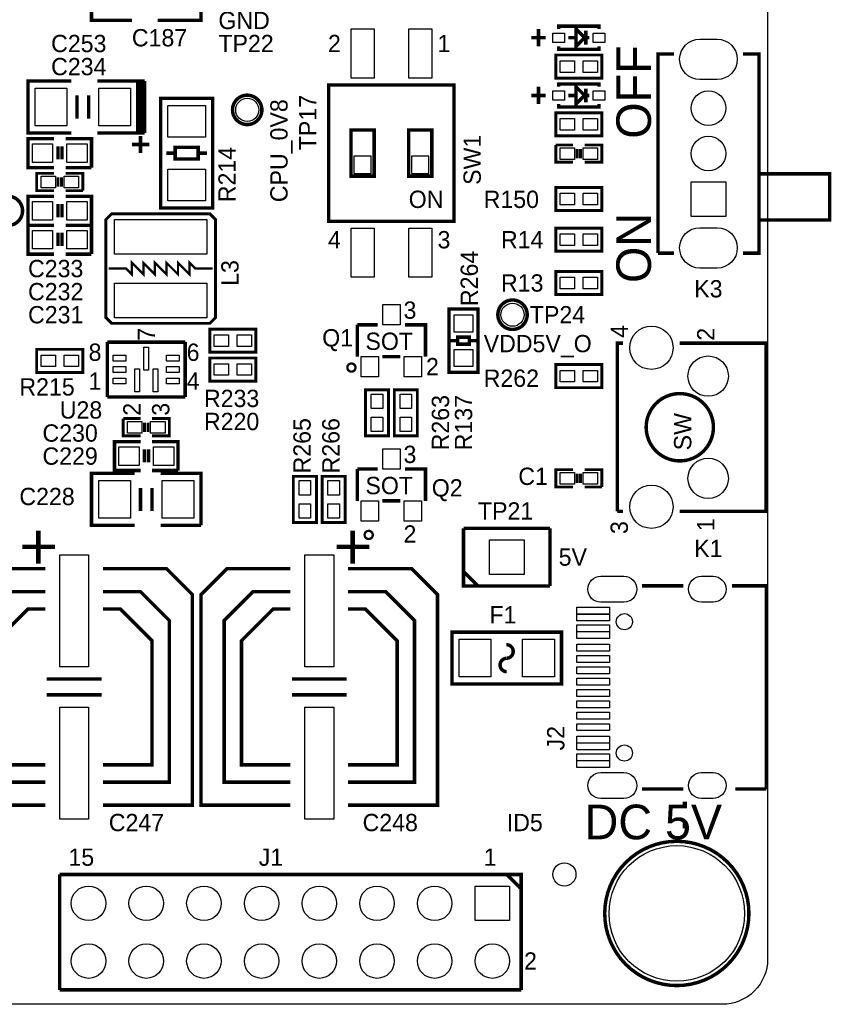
# Model space of a CAD drawing. Extents: x 0 to 83, y 0 to 145.
# Tile 3 of 21: x 47 to 83, y 0 to 43. Entities that reach past the tile are written whole.
import ezdxf

# ---------------------------------------------------------------- set-up
doc = ezdxf.new("R2010")
doc.units = 0
for name, color, linetype in [('BG_OUTLINE', 7, 'CONTINUOUS'), ('BG_SILKSCREEN_TOP', 7, 'CONTINUOUS'), ('PG_SILKSCREEN_TOP', 7, 'CONTINUOUS'), ('PIN_TOP', 12, 'CONTINUOUS'), ('RD_SILKSCREEN_TOP', 7, 'CONTINUOUS')]:
    doc.layers.add(name, color=color, linetype=linetype)

msp = doc.modelspace()

# ---------------------------------------------------------------- linework, layer by layer
at = {"layer": 'BG_OUTLINE'}
msp.add_lwpolyline([(1.999996, 139.999974), (78.068424, 139.999974, -0.414214), (80.06842, 137.999978), (80.06842, 1.999996, -0.414214), (78.068424, 0), (1.999996, 0, -0.414214), (0, 1.999996), (0, 56.291734)], format="xyb", dxfattribs=at)
at = {"layer": 'PG_SILKSCREEN_TOP'}
for points, const_width in [([(52.07, 43.307), (50.292, 43.307), (50.292, 45.593)], 0.1524), ([(53.213, 45.593), (55.118, 45.593), (55.118, 43.307), (53.213, 43.307)], 0.1524), ([(69.977, 42.164), (69.977, 42.926)], 0.1524), ([(70.866, 42.926), (70.866, 43.053), (72.644, 43.053), (72.644, 42.926)], 0.1524), ([(71.628, 42.799), (71.628, 42.164), (72.009, 42.545), (71.628, 42.926), (71.628, 42.799)], 0.1524), ([(72.0598, 42.8498), (72.0598, 42.2402)], 0.1524), ([(69.6595, 42.545), (70.2945, 42.545)], 0.1524), ([(71.6026, 42.545), (71.2978, 42.545)], 0.1524), ([(72.009, 42.545), (72.2122, 42.545)], 0.1524), ([(72.644, 42.164), (72.644, 42.037), (70.866, 42.037), (70.866, 42.164)], 0.1524), ([(70.739, 41.783), (72.771, 41.783), (72.771, 40.767), (70.739, 40.767), (70.739, 41.783)], 0.127), ([(75.93838, 41.826434), (75.23988, 41.826434), (75.23988, 33.063434)], 0.1524), ([(78.98638, 33.063434), (79.68488, 33.063434), (79.68488, 41.826434), (78.98638, 41.826434)], 0.1524), ([(49.403, 38.354), (47.498, 38.354), (47.498, 40.64), (49.403, 40.64)], 0.1524), ([(50.546, 40.64), (52.324, 40.64), (52.324, 38.354)], 0.1524), ([(50.8508, 40.64), (52.6288, 40.64)], 0.1524), ([(52.4764, 40.64), (52.4764, 38.354)], 0.1524), ([(52.6288, 40.64), (52.6288, 38.354)], 0.1524), ([(66.259964, 34.465006), (60.740036, 34.465006), (60.740036, 40.464994), (66.259964, 40.464994), (66.259964, 34.465006)], 0.1524), ([(69.977, 39.624), (69.977, 40.386)], 0.1524), ([(70.866, 40.386), (70.866, 40.513), (72.644, 40.513), (72.644, 40.386)], 0.1524), ([(71.628, 40.259), (71.628, 39.624), (72.009, 40.005), (71.628, 40.386), (71.628, 40.259)], 0.1524), ([(72.0598, 40.3098), (72.0598, 39.7002)], 0.1524), ([(49.657, 38.989), (49.657, 40.005)], 0.1524), ([(50.165, 38.989), (50.165, 40.005)], 0.1524), ([(53.34, 35.052), (53.34, 39.878), (55.626, 39.878), (55.626, 35.052), (53.34, 35.052)], 0.1524), ([(69.6595, 40.005), (70.2945, 40.005)], 0.1524), ([(71.6026, 40.005), (71.2978, 40.005)], 0.1524), ([(72.009, 40.005), (72.2122, 40.005)], 0.1524), ([(72.644, 39.624), (72.644, 39.497), (70.866, 39.497), (70.866, 39.624)], 0.1524), ([(70.739, 39.243), (72.771, 39.243), (72.771, 38.227), (70.739, 38.227), (70.739, 39.243)], 0.127), ([(48.641, 36.83), (47.498, 36.83), (47.498, 38.1), (48.641, 38.1)], 0.1524), ([(49.149, 38.1), (50.292, 38.1), (50.292, 36.83)], 0.1524), ([(52.324, 38.354), (50.546, 38.354)], 0.1524), ([(52.6288, 38.354), (50.8508, 38.354)], 0.1524), ([(52.451, 38.227), (52.451, 37.465)], 0.1524), ([(61.722, 38.481), (61.722, 36.449), (62.738, 36.449), (62.738, 38.481), (61.722, 38.481)], 0.1524), ([(64.262, 38.481), (64.262, 36.449), (65.278, 36.449), (65.278, 38.481), (64.262, 38.481)], 0.1524), ([(48.8188, 37.1856), (48.8188, 37.7698)], 0.1524), ([(48.9966, 37.1856), (48.9966, 37.7698)], 0.1524), ([(52.832, 37.846), (52.07, 37.846)], 0.1524), ([(53.975, 37.211), (53.975, 37.719), (54.991, 37.719), (54.991, 37.211), (53.975, 37.211)], 0.1524), ([(70.739, 37.825934), (71.501, 37.825934)], 0.127), ([(71.501, 37.063934), (70.739, 37.063934), (70.739, 37.825934)], 0.127), ([(71.6788, 37.648134), (71.6788, 37.241734)], 0.127), ([(71.8312, 37.648134), (71.8312, 37.241734)], 0.127), ([(72.009, 37.825934), (72.771, 37.825934), (72.771, 37.063934), (72.009, 37.063934)], 0.127), ([(53.594, 37.465), (53.975, 37.465)], 0.1524), ([(55.372, 37.465), (54.991, 37.465)], 0.1524), ([(50.292, 36.83), (49.149, 36.83)], 0.1524), ([(48.641, 35.814), (47.879, 35.814), (47.879, 36.576), (48.641, 36.576)], 0.127), ([(48.8188, 35.9918), (48.8188, 36.3982)], 0.127), ([(48.9712, 35.9918), (48.9712, 36.3982)], 0.127), ([(49.149, 36.576), (49.911, 36.576), (49.911, 35.814)], 0.127), ([(79.74838, 36.555934), (82.79638, 36.555934), (82.79638, 34.523934), (79.74838, 34.523934)], 0.1524), ([(72.771, 34.936938), (70.739, 34.936938), (70.739, 35.952938), (72.771, 35.952938), (72.771, 34.936938)], 0.127), ([(48.641, 34.29), (47.498, 34.29), (47.498, 35.56), (48.641, 35.56)], 0.1524), ([(49.149, 35.56), (50.292, 35.56), (50.292, 34.29)], 0.1524), ([(49.911, 35.814), (49.149, 35.814)], 0.127), ([(48.8188, 34.6456), (48.8188, 35.2298)], 0.1524), ([(48.9966, 34.6456), (48.9966, 35.2298)], 0.1524), ([(50.927, 34.544), (50.927, 30.226), (51.181, 29.972), (55.499, 29.972), (55.753, 30.226), (55.753, 34.544), (55.499, 34.798), (51.181, 34.798), (50.927, 34.544)], 0.127), ([(48.641, 33.02), (47.498, 33.02), (47.498, 34.29), (48.641, 34.29)], 0.1524), ([(50.292, 34.29), (49.149, 34.29)], 0.1524), ([(49.149, 34.29), (50.292, 34.29), (50.292, 33.02)], 0.1524), ([(48.8188, 33.3756), (48.8188, 33.9598)], 0.1524), ([(48.9966, 33.3756), (48.9966, 33.9598)], 0.1524), ([(70.739, 34.163), (72.771, 34.163), (72.771, 33.147), (70.739, 33.147), (70.739, 34.163)], 0.127), ([(50.292, 33.02), (49.149, 33.02)], 0.1524), ([(75.23988, 33.063434), (75.93838, 33.063434)], 0.1524), ([(55.626, 32.385), (54.864, 32.385), (54.61, 32.639), (54.61, 32.131), (54.102, 32.639), (54.102, 32.131), (53.594, 32.639), (53.594, 32.131), (53.086, 32.639), (53.086, 32.131), (52.578, 32.639), (52.578, 32.131), (52.07, 32.639), (52.07, 32.131), (51.816, 32.385), (51.054, 32.385)], 0.1016), ([(70.739, 32.258), (72.771, 32.258), (72.771, 31.242), (70.739, 31.242), (70.739, 32.258)], 0.127), ([(66.04, 27.813), (66.04, 30.607), (67.31, 30.607), (67.31, 27.813), (66.04, 27.813)], 0.1524), ([(61.999876, 28.509976), (61.999876, 29.910024)], 0.1524), ([(61.999876, 29.910024), (62.900052, 29.910024)], 0.1524), ([(64.099948, 29.910024), (65.000124, 29.910024), (65.000124, 28.509976)], 0.1524), ([(57.531, 28.702), (55.499, 28.702), (55.499, 29.718), (57.531, 29.718), (57.531, 28.702)], 0.127), ([(50.9905, 29.1465), (50.9905, 26.7335)], 0.1524), ([(54.4195, 29.1465), (50.9905, 29.1465)], 0.1524), ([(54.4195, 26.7335), (54.4195, 29.1465)], 0.1524), ([(66.0908, 29.21), (66.421, 29.21), (66.421, 29.0576), (66.929, 29.0576), (66.929, 29.3624), (66.421, 29.3624), (66.421, 29.21)], 0.1524), ([(66.929, 29.21), (67.31, 29.21)], 0.1524), ([(73.449942, 21.699982), (73.449942, 29.100018), (73.699878, 29.100018)], 0.1524), ([(76.2, 29.100018), (80.000094, 29.100018), (80.000094, 21.699982), (76.2, 21.699982)], 0.1524), ([(49.911, 27.813), (47.879, 27.813), (47.879, 28.829), (49.911, 28.829), (49.911, 27.813)], 0.127), ([(57.531, 27.432), (55.499, 27.432), (55.499, 28.448), (57.531, 28.448), (57.531, 27.432)], 0.127), ([(63.90005, 28.509976), (63.09995, 28.509976)], 0.1524), ([(72.771, 27.141932), (70.739, 27.141932), (70.739, 28.157932), (72.771, 28.157932), (72.771, 27.141932)], 0.127), ([(62.357, 25.019), (62.357, 27.051), (63.373, 27.051), (63.373, 25.019), (62.357, 25.019)], 0.127), ([(63.627, 25.019), (63.627, 27.051), (64.643, 27.051), (64.643, 25.019), (63.627, 25.019)], 0.127), ([(50.9905, 26.7335), (54.4195, 26.7335)], 0.1524), ([(51.689, 25.781), (52.451, 25.781)], 0.127), ([(52.451, 25.019), (51.689, 25.019), (51.689, 25.781)], 0.127), ([(52.6288, 25.6032), (52.6288, 25.1968)], 0.127), ([(52.7812, 25.6032), (52.7812, 25.1968)], 0.127), ([(52.959, 25.781), (53.721, 25.781), (53.721, 25.019), (52.959, 25.019)], 0.127), ([(52.451, 23.495), (51.308, 23.495), (51.308, 24.765), (52.451, 24.765)], 0.1524), ([(52.959, 24.765), (54.102, 24.765), (54.102, 23.495)], 0.1524), ([(52.6288, 23.8506), (52.6288, 24.4348)], 0.1524), ([(52.8066, 23.8506), (52.8066, 24.4348)], 0.1524), ([(52.197, 21.082), (50.292, 21.082), (50.292, 23.368), (52.197, 23.368)], 0.1524), ([(54.102, 23.495), (52.959, 23.495)], 0.1524), ([(53.34, 23.368), (55.118, 23.368), (55.118, 21.082)], 0.1524), ([(61.999876, 22.159976), (61.999876, 23.560024)], 0.1524), ([(61.999876, 23.560024), (62.900052, 23.560024)], 0.1524), ([(64.099948, 23.560024), (65.000124, 23.560024), (65.000124, 22.159976)], 0.1524), ([(71.501, 22.769068), (70.739, 22.769068), (70.739, 23.531068), (71.501, 23.531068)], 0.127), ([(71.6788, 22.946868), (71.6788, 23.353268)], 0.127), ([(71.8312, 22.946868), (71.8312, 23.353268)], 0.127), ([(72.009, 23.531068), (72.771, 23.531068), (72.771, 22.769068)], 0.127), ([(60.198, 23.241), (60.198, 21.209), (59.182, 21.209), (59.182, 23.241), (60.198, 23.241)], 0.127), ([(61.468, 23.241), (61.468, 21.209), (60.452, 21.209), (60.452, 23.241), (61.468, 23.241)], 0.127), ([(52.451, 21.717), (52.451, 22.733)], 0.1524), ([(52.959, 21.717), (52.959, 22.733)], 0.1524), ([(72.771, 22.769068), (72.009, 22.769068)], 0.127), ([(63.90005, 22.159976), (63.09995, 22.159976)], 0.1524), ([(73.699878, 21.699982), (73.449942, 21.699982)], 0.1524), ([(47.9552, 20.846796), (47.9552, 19.398996)], 0.2032), ([(55.118, 21.082), (53.34, 21.082)], 0.1524), ([(61.7982, 20.846796), (61.7982, 19.398996)], 0.2032), ([(70.485, 18.415), (66.675, 18.415), (66.675, 20.955)], 0.1524), ([(66.675, 20.955), (70.485, 20.955)], 0.1524), ([(66.675, 20.955), (66.675, 18.415)], 0.150114), ([(70.485, 20.955), (70.485, 18.415)], 0.1524), ([(48.6918, 20.135596), (47.244, 20.135596)], 0.2032), ([(62.5348, 20.135596), (61.087, 20.135596)], 0.2032), ([(48.26, 19.177), (45.466, 19.177), (44.323, 18.034), (44.323, 8.763), (48.26, 8.763)], 0.1524), ([(50.8, 8.763), (54.737, 8.763), (54.737, 18.034), (53.594, 19.177), (50.8, 19.177)], 0.1524), ([(59.055, 19.177), (56.261, 19.177), (55.118, 18.034), (55.118, 8.763), (59.055, 8.763)], 0.1524), ([(61.595, 8.763), (65.532, 8.763), (65.532, 18.034), (64.389, 19.177), (61.595, 19.177)], 0.1524), ([(66.675, 19.05), (67.31, 18.415)], 0.1524), ([(48.26, 18.161), (46.609, 18.161), (45.339, 16.891), (45.339, 9.779), (48.26, 9.779)], 0.1524), ([(50.8, 9.779), (53.721, 9.779), (53.721, 16.891), (52.451, 18.161), (50.8, 18.161)], 0.1524), ([(59.055, 18.161), (57.404, 18.161), (56.134, 16.891), (56.134, 9.779), (59.055, 9.779)], 0.1524), ([(61.595, 9.779), (64.516, 9.779), (64.516, 16.891), (63.246, 18.161), (61.595, 18.161)], 0.1524), ([(76.36002, 18.419826), (74.53122, 18.419826)], 0.1524), ([(80.01, 9.480042), (80.01, 18.419826), (78.49362, 18.419826)], 0.1524), ([(48.26, 10.541), (46.101, 10.541), (46.101, 16.002), (47.498, 17.399), (48.26, 17.399)], 0.1524), ([(50.8, 17.399), (51.562, 17.399), (52.959, 16.002), (52.959, 10.541), (50.8, 10.541)], 0.1524), ([(59.055, 10.541), (56.896, 10.541), (56.896, 16.002), (58.293, 17.399), (59.055, 17.399)], 0.1524), ([(61.595, 17.399), (62.357, 17.399), (63.754, 16.002), (63.754, 10.541), (61.595, 10.541)], 0.1524), ([(70.993, 14.097), (66.167, 14.097), (66.167, 16.383), (70.993, 16.383), (70.993, 14.097)], 0.1524), ([(50.7365, 14.317726), (48.3235, 14.317726)], 0.1524), ([(61.5315, 14.317726), (59.1185, 14.317726)], 0.1524), ([(50.7365, 13.622274), (48.3235, 13.622274)], 0.1524), ([(61.5315, 13.622274), (59.1185, 13.622274)], 0.1524), ([(74.53122, 9.480042), (76.36002, 9.480042)], 0.1524), ([(78.64602, 9.480042), (80.01, 9.480042)], 0.1524), ([(48.895, 5.715), (69.215, 5.715), (69.215, 0.635)], 0.1524), ([(48.895, 0.635), (48.895, 5.715)], 0.1524), ([(69.215, 5.08), (68.58, 5.715)], 0.1524), ([(69.215, 0.635), (48.895, 0.635)], 0.1524)]:
    msp.add_lwpolyline(points, dxfattribs=dict(at, const_width=const_width))
for points, const_width in [([(57.796684, 39.37, 1), (56.503316, 39.37, 1), (57.796684, 39.37)], 0.1524), ([(47.255684, 34.925, 1), (45.962316, 34.925, 1), (47.255684, 34.925)], 0.1524), ([(69.480684, 30.353, 1), (68.187316, 30.353, 1), (69.480684, 30.353)], 0.1524), ([(61.91758, 28.026106, 1), (61.558424, 28.026106, 1), (61.91758, 28.026106)], 0.1016), ([(77.681074, 25.4, 1), (74.718926, 25.4, 1), (77.681074, 25.4)], 0.1524), ([(62.67958, 20.660106, 1), (62.320424, 20.660106, 1), (62.67958, 20.660106)], 0.1016), ([(68.575174, 15.23365, 0.985588), (68.566538, 15.828518)], 0.1524), ([(68.566538, 15.229332, 0.977387), (68.58, 14.640814)], 0.1524), ([(79.243428, 3.999992, 1), (72.893428, 3.999992, 1), (79.243428, 3.999992)], 0.1524)]:
    msp.add_lwpolyline(points, format="xyb", dxfattribs=dict(at, const_width=const_width))
for points in [[(62.611, 36.576), (62.611, 37.338), (61.849, 37.338), (61.849, 36.576)], [(65.151, 36.576), (65.151, 37.338), (64.389, 37.338), (64.389, 36.576)]]:
    msp.add_lwpolyline(points, close=True, dxfattribs=at)
at = {"layer": 'PIN_TOP'}
for points in [[(61.722, 40.771826), (61.722, 42.930826), (62.738, 42.930826), (62.738, 40.771826)], [(64.262, 40.771826), (64.262, 42.930826), (65.278, 42.930826), (65.278, 40.771826)], [(71.12, 42.3418), (70.612, 42.3418), (70.612, 42.7482), (71.12, 42.7482)], [(72.898, 42.3418), (72.39, 42.3418), (72.39, 42.7482), (72.898, 42.7482)], [(70.9295, 41.021), (70.9295, 41.529), (71.5645, 41.529), (71.5645, 41.021)], [(71.9455, 41.021), (71.9455, 41.529), (72.5805, 41.529), (72.5805, 41.021)], [(49.2125, 40.3225), (49.2125, 38.6715), (47.8155, 38.6715), (47.8155, 40.3225)], [(52.0065, 40.3225), (52.0065, 38.6715), (50.6095, 38.6715), (50.6095, 40.3225)], [(71.12, 39.8018), (70.612, 39.8018), (70.612, 40.2082), (71.12, 40.2082)], [(72.898, 39.8018), (72.39, 39.8018), (72.39, 40.2082), (72.898, 40.2082)], [(55.3085, 38.1635), (53.6575, 38.1635), (53.6575, 39.5605), (55.3085, 39.5605)], [(70.9295, 38.481), (70.9295, 38.989), (71.5645, 38.989), (71.5645, 38.481)], [(71.9455, 38.481), (71.9455, 38.989), (72.5805, 38.989), (72.5805, 38.481)], [(48.5775, 37.8714), (48.5775, 37.0586), (47.6885, 37.0586), (47.6885, 37.8714)], [(50.1015, 37.8714), (50.1015, 37.0586), (49.2125, 37.0586), (49.2125, 37.8714)], [(70.9295, 37.190934), (70.9295, 37.698934), (71.5645, 37.698934), (71.5645, 37.190934)], [(71.9455, 37.190934), (71.9455, 37.698934), (72.5805, 37.698934), (72.5805, 37.190934)], [(48.7045, 36.449), (48.7045, 35.941), (48.0695, 35.941), (48.0695, 36.449)], [(49.7205, 36.449), (49.7205, 35.941), (49.0855, 35.941), (49.0855, 36.449)], [(55.3085, 35.3695), (53.6575, 35.3695), (53.6575, 36.7665), (55.3085, 36.7665)], [(76.70038, 36.206938), (78.22438, 36.206938), (78.22438, 34.682938), (76.70038, 34.682938)], [(71.5645, 35.698938), (71.5645, 35.190938), (70.9295, 35.190938), (70.9295, 35.698938)], [(72.5805, 35.698938), (72.5805, 35.190938), (71.9455, 35.190938), (71.9455, 35.698938)], [(48.5775, 35.3314), (48.5775, 34.5186), (47.6885, 34.5186), (47.6885, 35.3314)], [(50.1015, 35.3314), (50.1015, 34.5186), (49.2125, 34.5186), (49.2125, 35.3314)], [(51.308, 34.547048), (55.372, 34.547048), (55.372, 33.023048), (51.308, 33.023048)], [(48.5775, 34.0614), (48.5775, 33.2486), (47.6885, 33.2486), (47.6885, 34.0614)], [(50.1015, 34.0614), (50.1015, 33.2486), (49.2125, 33.2486), (49.2125, 34.0614)], [(61.722, 31.999174), (61.722, 34.158174), (62.738, 34.158174), (62.738, 31.999174)], [(64.262, 31.999174), (64.262, 34.158174), (65.278, 34.158174), (65.278, 31.999174)], [(70.9295, 33.401), (70.9295, 33.909), (71.5645, 33.909), (71.5645, 33.401)], [(71.9455, 33.401), (71.9455, 33.909), (72.5805, 33.909), (72.5805, 33.401)], [(51.308, 31.746952), (55.372, 31.746952), (55.372, 30.222952), (51.308, 30.222952)], [(70.9295, 31.496), (70.9295, 32.004), (71.5645, 32.004), (71.5645, 31.496)], [(71.9455, 31.496), (71.9455, 32.004), (72.5805, 32.004), (72.5805, 31.496)], [(63.119, 29.9085), (63.119, 30.7975), (63.881, 30.7975), (63.881, 29.9085)], [(67.0814, 29.591), (66.2686, 29.591), (66.2686, 30.353), (67.0814, 30.353)], [(56.3245, 29.464), (56.3245, 28.956), (55.6895, 28.956), (55.6895, 29.464)], [(57.3405, 29.464), (57.3405, 28.956), (56.7055, 28.956), (56.7055, 29.464)], [(52.8066, 28.92298), (52.8066, 27.90698), (52.6034, 27.90698), (52.6034, 28.92298)], [(67.0814, 28.067), (66.2686, 28.067), (66.2686, 28.829), (67.0814, 28.829)], [(48.7045, 28.575), (48.7045, 28.067), (48.0695, 28.067), (48.0695, 28.575)], [(49.7205, 28.575), (49.7205, 28.067), (49.0855, 28.067), (49.0855, 28.575)], [(51.809396, 28.313126), (51.250596, 28.313126), (51.250596, 28.567126), (51.809396, 28.567126)], [(54.159404, 28.313126), (53.600604, 28.313126), (53.600604, 28.567126), (54.159404, 28.567126)], [(56.3245, 28.194), (56.3245, 27.686), (55.6895, 27.686), (55.6895, 28.194)], [(57.3405, 28.194), (57.3405, 27.686), (56.7055, 27.686), (56.7055, 28.194)], [(62.16904, 27.6225), (62.16904, 28.5115), (62.93104, 28.5115), (62.93104, 27.6225)], [(64.06896, 27.6225), (64.06896, 28.5115), (64.83096, 28.5115), (64.83096, 27.6225)], [(51.809396, 27.813), (51.250596, 27.813), (51.250596, 28.067), (51.809396, 28.067)], [(52.40655, 27.97302), (52.40655, 26.95702), (52.20335, 26.95702), (52.20335, 27.97302)], [(53.20665, 27.97302), (53.20665, 26.95702), (53.00345, 26.95702), (53.00345, 27.97302)], [(54.159404, 27.813), (53.600604, 27.813), (53.600604, 28.067), (54.159404, 28.067)], [(71.5645, 27.903932), (71.5645, 27.395932), (70.9295, 27.395932), (70.9295, 27.903932)], [(72.5805, 27.903932), (72.5805, 27.395932), (71.9455, 27.395932), (71.9455, 27.903932)], [(51.809396, 27.312874), (51.250596, 27.312874), (51.250596, 27.566874), (51.809396, 27.566874)], [(54.159404, 27.312874), (53.600604, 27.312874), (53.600604, 27.566874), (54.159404, 27.566874)], [(63.119, 26.2255), (62.611, 26.2255), (62.611, 26.8605), (63.119, 26.8605)], [(64.389, 26.2255), (63.881, 26.2255), (63.881, 26.8605), (64.389, 26.8605)], [(51.8795, 25.146), (51.8795, 25.654), (52.5145, 25.654), (52.5145, 25.146)], [(52.8955, 25.146), (52.8955, 25.654), (53.5305, 25.654), (53.5305, 25.146)], [(63.119, 25.2095), (62.611, 25.2095), (62.611, 25.8445), (63.119, 25.8445)], [(64.389, 25.2095), (63.881, 25.2095), (63.881, 25.8445), (64.389, 25.8445)], [(52.3875, 24.5364), (52.3875, 23.7236), (51.4985, 23.7236), (51.4985, 24.5364)], [(53.9115, 24.5364), (53.9115, 23.7236), (53.0225, 23.7236), (53.0225, 24.5364)], [(63.119, 23.5585), (63.119, 24.4475), (63.881, 24.4475), (63.881, 23.5585)], [(71.5645, 23.404068), (71.5645, 22.896068), (70.9295, 22.896068), (70.9295, 23.404068)], [(72.5805, 23.404068), (72.5805, 22.896068), (71.9455, 22.896068), (71.9455, 23.404068)], [(52.0065, 23.0505), (52.0065, 21.3995), (50.6095, 21.3995), (50.6095, 23.0505)], [(54.8005, 23.0505), (54.8005, 21.3995), (53.4035, 21.3995), (53.4035, 23.0505)], [(59.436, 23.0505), (59.944, 23.0505), (59.944, 22.4155), (59.436, 22.4155)], [(60.706, 23.0505), (61.214, 23.0505), (61.214, 22.4155), (60.706, 22.4155)], [(62.16904, 21.2725), (62.16904, 22.1615), (62.93104, 22.1615), (62.93104, 21.2725)], [(64.06896, 21.2725), (64.06896, 22.1615), (64.83096, 22.1615), (64.83096, 21.2725)], [(59.436, 22.0345), (59.944, 22.0345), (59.944, 21.3995), (59.436, 21.3995)], [(60.706, 22.0345), (61.214, 22.0345), (61.214, 21.3995), (60.706, 21.3995)], [(67.818, 18.923), (67.818, 20.447), (69.342, 20.447), (69.342, 18.923)], [(50.165, 19.78533), (50.165, 14.85773), (48.895, 14.85773), (48.895, 19.78533)], [(60.96, 19.78533), (60.96, 14.85773), (59.69, 14.85773), (59.69, 19.78533)], [(73.11009, 17.172432), (71.66229, 17.172432), (71.66229, 17.477232), (73.11009, 17.477232)], [(73.11009, 16.872458), (71.66229, 16.872458), (71.66229, 17.177258), (73.11009, 17.177258)], [(73.11009, 16.397478), (71.66229, 16.397478), (71.66229, 16.702278), (73.11009, 16.702278)], [(67.8815, 16.0655), (67.8815, 14.4145), (66.4845, 14.4145), (66.4845, 16.0655)], [(70.6755, 16.0655), (70.6755, 14.4145), (69.2785, 14.4145), (69.2785, 16.0655)], [(73.11009, 16.097504), (71.66229, 16.097504), (71.66229, 16.402304), (73.11009, 16.402304)], [(73.11009, 15.547594), (71.66229, 15.547594), (71.66229, 15.852394), (73.11009, 15.852394)], [(73.11009, 15.047468), (71.66229, 15.047468), (71.66229, 15.352268), (73.11009, 15.352268)], [(73.11009, 14.547596), (71.66229, 14.547596), (71.66229, 14.852396), (73.11009, 14.852396)], [(73.11009, 14.04747), (71.66229, 14.04747), (71.66229, 14.35227), (73.11009, 14.35227)], [(73.11009, 13.547598), (71.66229, 13.547598), (71.66229, 13.852398), (73.11009, 13.852398)], [(50.165, 13.08227), (50.165, 8.15467), (48.895, 8.15467), (48.895, 13.08227)], [(60.96, 13.08227), (60.96, 8.15467), (59.69, 8.15467), (59.69, 13.08227)], [(73.11009, 13.047472), (71.66229, 13.047472), (71.66229, 13.352272), (73.11009, 13.352272)], [(73.11009, 12.5476), (71.66229, 12.5476), (71.66229, 12.8524), (73.11009, 12.8524)], [(73.11009, 12.047474), (71.66229, 12.047474), (71.66229, 12.352274), (73.11009, 12.352274)], [(73.11009, 11.497564), (71.66229, 11.497564), (71.66229, 11.802364), (73.11009, 11.802364)], [(73.11009, 11.19759), (71.66229, 11.19759), (71.66229, 11.50239), (73.11009, 11.50239)], [(73.11009, 10.72261), (71.66229, 10.72261), (71.66229, 11.02741), (73.11009, 11.02741)], [(73.11009, 10.422636), (71.66229, 10.422636), (71.66229, 10.727436), (73.11009, 10.727436)], [(68.707, 5.207), (68.707, 3.683), (67.183, 3.683), (67.183, 5.207)]]:
    msp.add_lwpolyline(points, close=True, dxfattribs=at)
for points in [[(77.84338, 40.705786), (77.08138, 40.705786, -1), (77.08138, 42.483786), (77.84338, 42.483786, -1)], [(77.84338, 32.406082), (77.08138, 32.406082, -1), (77.08138, 34.184082), (77.84338, 34.184082, -1)], [(72.721978, 18.841466), (73.737978, 18.841466, -1), (73.737978, 17.698466), (72.721978, 17.698466, -1)], [(77.156056, 18.841466), (77.664056, 18.841466, -1), (77.664056, 17.698466), (77.156056, 17.698466, -1)], [(72.721978, 10.201402), (73.737978, 10.201402, -1), (73.737978, 9.058402), (72.721978, 9.058402, -1)], [(77.156056, 10.201402), (77.664056, 10.201402, -1), (77.664056, 9.058402), (77.156056, 9.058402, -1)]]:
    msp.add_lwpolyline(points, format="xyb", close=True, dxfattribs=at)
for centre, radius in [((57.15, 39.37), 0.508), ((77.46238, 39.44493), 0.762), ((77.46238, 37.444934), 0.762), ((68.834, 30.353), 0.508), ((74.950066, 28.90012), 0.9525), ((77.449934, 27.649932), 0.889), ((77.449934, 23.150068), 0.889), ((74.950066, 21.89988), 0.9525), ((73.760076, 16.839946), 0.3556), ((73.760076, 11.059922), 0.3556), ((76.068428, 3.999992), 2.9845), ((71.12, 5.715), 0.508), ((50.165, 4.445), 0.762), ((52.705, 4.445), 0.762), ((55.245, 4.445), 0.762), ((57.785, 4.445), 0.762), ((60.325, 4.445), 0.762), ((62.865, 4.445), 0.762), ((65.405, 4.445), 0.762), ((50.165, 1.905), 0.762), ((52.705, 1.905), 0.762), ((55.245, 1.905), 0.762), ((57.785, 1.905), 0.762), ((60.325, 1.905), 0.762), ((62.865, 1.905), 0.762), ((65.405, 1.905), 0.762), ((67.945, 1.905), 0.762)]:
    msp.add_circle(centre, radius, dxfattribs=at)

# ---------------------------------------------------------------- texts
at = {"layer": 'BG_SILKSCREEN_TOP'}
for s, p in [('GND', (55.88, 42.926)), ('VDD5V_O', (67.564, 28.702)), ('5V', (70.866, 19.304))]:
    msp.add_text(s, height=0.762, dxfattribs=at).set_placement(p)
at = {"layer": 'BG_SILKSCREEN_TOP', "width": 1.008333}
for s, p in [('OFF', (74.93, 38.1)), ('ON', (74.93, 31.75))]:
    msp.add_text(s, height=1.524, rotation=90, dxfattribs=at).set_placement(p)
at = {"layer": 'BG_SILKSCREEN_TOP'}
msp.add_text('CPU_0V8', height=0.762, rotation=90, dxfattribs=at).set_placement((58.928, 35.306))
at = {"layer": 'BG_SILKSCREEN_TOP', "width": 1.008333}
msp.add_text('DC 5V', height=1.524, dxfattribs=at).set_placement((72.009, 7.2644))
at = {"layer": 'BG_SILKSCREEN_TOP', "text_generation_flag": 2, "width": 1.008333}
msp.add_text(':', height=1.524, dxfattribs=at).set_placement((76.708, 7.747))
at = {"layer": 'PG_SILKSCREEN_TOP'}
for s, p in [('2', (60.706, 41.91)), ('1', (65.532, 41.91)), ('ON', (64.262, 35.052)), ('4', (60.706, 33.274)), ('3', (65.532, 33.274)), ('3', (64.0334, 30.1752)), ('SOT', (62.357, 28.8036)), ('8', (50.165, 28.321)), ('6', (54.483, 28.321)), ('2', (65.024, 27.686)), ('1', (50.165, 27.051)), ('4', (54.483, 27.051)), ('3', (64.0334, 23.8252)), ('SOT', (62.357, 22.4536)), ('2', (64.0334, 20.32)), ('15', (49.276, 6.096)), ('1', (67.564, 6.096)), ('2', (69.342, 1.524))]:
    msp.add_text(s, height=0.762, dxfattribs=at).set_placement(p)
for s, p in [('7', (53.086, 29.21)), ('4', (73.914, 29.337)), ('2', (77.724, 29.21)), ('2', (52.451, 25.908)), ('3', (53.721, 25.908)), ('SW', (76.708, 24.384)), ('1', (77.724, 20.828)), ('3', (73.914, 20.701))]:
    msp.add_text(s, height=0.762, rotation=90, dxfattribs=at).set_placement(p)
at = {"layer": 'RD_SILKSCREEN_TOP'}
for s, p in [('C187', (52.07, 42.164)), ('C253', (48.514, 41.91)), ('TP22', (55.88, 41.91)), ('C234', (48.514, 40.894)), ('R150', (67.564, 35.052)), ('R14', (68.326, 33.274)), ('C233', (47.498, 32.004)), ('R13', (68.326, 31.369)), ('C232', (47.498, 30.988)), ('K3', (76.835, 31.115)), ('C231', (47.498, 29.972)), ('TP24', (69.596, 29.972)), ('Q1', (60.452, 28.956)), ('R262', (67.564, 27.178)), ('R215', (47.117, 26.797)), ('R233', (55.245, 26.289)), ('U28', (48.895, 25.781)), ('R220', (55.245, 25.273)), ('C230', (48.133, 24.765)), ('C229', (48.133, 23.749)), ('C1', (69.088, 22.86)), ('Q2', (65.278, 22.352)), ('C228', (47.117, 21.971)), ('TP21', (67.31, 21.336)), ('K1', (76.835, 19.685)), ('F1', (67.818, 16.764)), ('C247', (51.054, 7.62)), ('C248', (62.23, 7.62)), ('ID5', (68.58, 7.62)), ('J1', (57.658, 6.096))]:
    msp.add_text(s, height=0.762, dxfattribs=at).set_placement(p)
for s, p in [('TP17', (60.198, 37.592)), ('SW1', (67.437, 36.068)), ('R214', (56.642, 35.306)), ('R264', (67.31, 30.734)), ('L3', (56.769, 31.623)), ('R263', (66.04, 24.384)), ('R137', (67.056, 24.384)), ('R265', (59.944, 23.368)), ('R266', (61.214, 23.368)), ('J2', (71.12, 11.176))]:
    msp.add_text(s, height=0.762, rotation=90, dxfattribs=at).set_placement(p)

doc.saveas('drawing.dxf')
